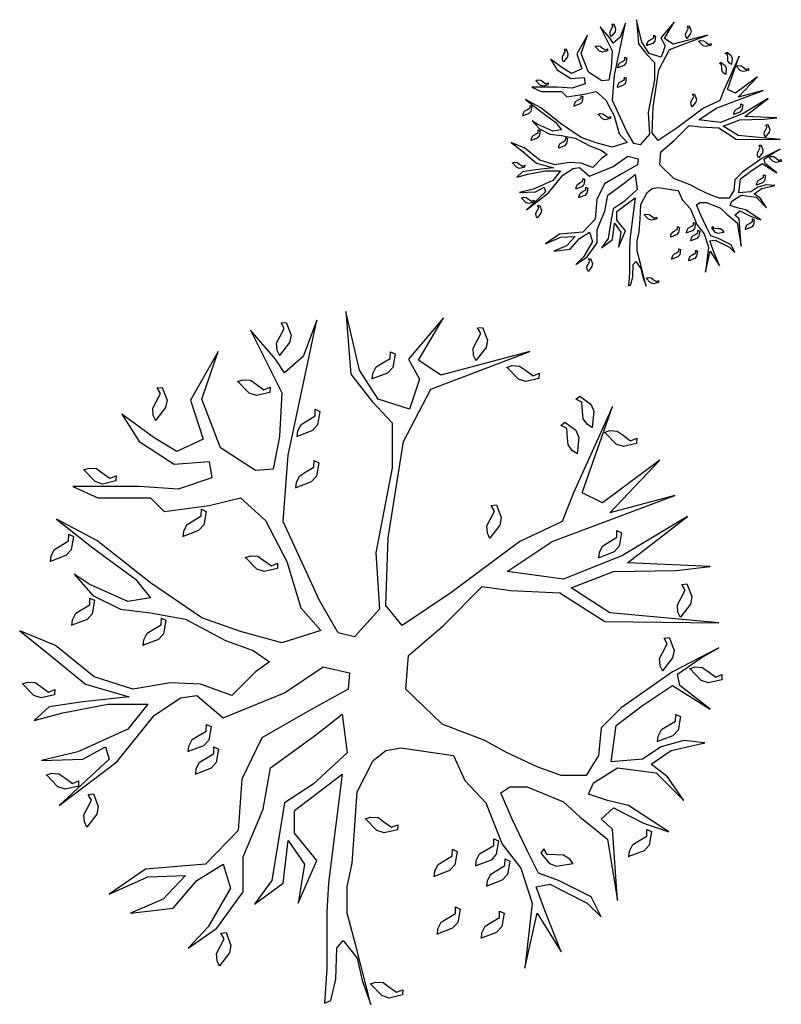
# Model space of a CAD drawing. Extents: x -10.9 to -0.2, y -4.2 to 9.7.
import ezdxf

# ---------------------------------------------------------------- set-up
doc = ezdxf.new("R2010")
doc.units = 0
doc.header["$MEASUREMENT"] = 0
doc.layers.add('DIBUJO', color=5, linetype='CONTINUOUS')
doc.layers.add('MUR', color=13, linetype='CONTINUOUS')

# ---------------------------------------------------------------- blocks, each defined once
blk = doc.blocks.new('ARBOL')
at = {"layer": 'DIBUJO'}
blk.add_lwpolyline([(-1.139, -0.4058), (-0.5864, -0.1804), (-0.2368, 0.0564), (0, 0), (-0.0113, -0.1466), (-0.3609, -0.3382), (-0.7894, -0.5862), (-0.9699, -0.9582), (-1.0037, -1.4204), (-1.2969, -1.7248), (-1.8383, -1.7699), (-2.1653, -1.9954), (-1.8157, -1.8376), (-1.4774, -1.8263), (-1.6804, -2.0405), (-1.9736, -2.1645), (-1.5901, -2.1194), (-1.3759, -1.8714), (-1.139, -1.7248), (-1.0714, -1.939), (-1.2744, -2.2885), (-1.4548, -2.4801), (-1.1954, -2.2998), (-0.9586, -1.9728), (-0.9586, -1.6572), (-0.7782, -1.2288), (-0.7105, -0.8568), (-0.2932, -0.5524), (-0.0677, -0.372), (-0.0226, -0.7215), (-0.3271, -1.0033), (-0.5864, -1.1724), (-0.6428, -1.5219), (-0.6992, -1.8714), (-0.8571, -2.0856), (-0.5977, -1.8939), (-0.5526, -1.5106), (-0.406, -1.7248), (-0.4624, -2.0743), (-0.2932, -1.691), (-0.4962, -1.443), (-0.4962, -1.2401), (-0.0677, -0.9131), (-0.1898, -1.8929), (-0.203, -2.1532), (-0.203, -2.6718), (-0.2256, -2.9762), (-0.1692, -2.9536), (-0.1241, -2.762), (-0.1128, -2.4801), (-0.0564, -2.4125), (0.0677, -2.5703), (0.1128, -2.7732), (0.1917, -2.9874), (0.0564, -2.4576), (-0.0226, -2.1645), (-0.0226, -1.9277), (0.0226, -1.7136), (0.0451, -1.4204), (0.0677, -1.071), (0.2143, -0.7891), (0.3271, -0.6989), (0.4624, -0.6764), (0.936, -0.744), (1.0375, -0.9695), (1.2293, -1.1724), (1.3759, -1.5445), (1.545, -1.7586), (1.6465, -2.0743), (1.5789, -2.6605), (1.6916, -2.1645), (1.9059, -2.514), (1.7593, -2.1419), (1.6804, -1.9277), (1.8044, -1.9052), (2.1427, -2.0743), (2.2668, -2.1983), (2.1766, -2.0179), (1.8834, -1.8714), (1.7029, -1.8037), (1.6014, -1.6008), (1.4661, -1.319), (1.3646, -1.0822), (1.4435, -1.0259), (1.6014, -1.0259), (1.9285, -1.1612), (2.0751, -1.2964), (2.3232, -1.4994), (2.4134, -2.0518), (2.3683, -1.4092), (2.2668, -1.319), (2.3796, -1.2175), (2.6502, -1.3528), (2.8758, -1.4317), (2.5149, -1.195), (2.3232, -1.1499), (2.154, -1.0935), (2.1991, -0.9921), (2.4134, -0.8568), (2.763, -0.9019), (3.0111, -1.1499), (2.8645, -0.9357), (2.7179, -0.823), (2.8984, -0.6989), (3.2028, -0.6313), (3.0111, -0.6088), (2.8081, -0.6651), (2.639, -0.7779), (2.357, -0.8004), (2.4021, -0.4735), (2.639, -0.2931), (2.9096, -0.1127), (3.248, -0.3269), (2.9773, -0.1127), (2.9547, -0.0113), (3.169, 0.1353), (3.3269, 0.2255), (2.9096, 0.0113), (2.4472, -0.3157), (2.2668, -0.496), (2.2442, -0.744), (2.1315, -0.9244), (1.9059, -0.9244), (1.6916, -0.8455), (1.421, -0.7215), (1.218, -0.6088), (0.8345, -0.4622), (0.5075, -0.1466), (0.53, 0.1578), (0.8458, 0.4284), (1.1954, 0.7779), (1.4548, 0.744), (1.8946, 0.7215), (2.3006, 0.4622), (3.3269, 0.4509), (2.3457, 0.5411), (1.9961, 0.7666), (2.3796, 0.9131), (2.9435, 0.9244), (3.248, 0.9582), (2.5036, 0.9921), (3.045, 1.4092), (2.4585, 1.0597), (1.9285, 0.8455), (1.421, 0.9131), (1.827, 1.1837), (2.9322, 1.6008), (2.3457, 1.443), (2.7969, 1.9165), (2.2781, 1.5332), (2.0976, 1.6234), (2.3683, 2.4012), (2.0187, 1.6234), (1.9172, 1.3641), (1.5338, 1.1837), (0.9135, 0.7215), (0.4737, 0.4284), (0.3271, 0.6088), (0.3496, 1.2175), (0.4849, 2.0856), (0.733, 2.5591), (1.624, 2.8973), (0.8233, 2.6831), (0.6203, 2.8183), (0.8458, 3.2016), (0.53, 2.8296), (0.6315, 2.6492), (0.5413, 2.3787), (0.2594, 2.4689), (0.0902, 2.7282), (-0.0338, 3.258), (0.0113, 2.6943), (0.203, 2.4463), (0.3834, 2.2547), (0.3834, 1.8488), (0.2368, 1.0822), (0.2707, 0.5749), (0.0451, 0.3269), (-0.1015, 0.3607), (-0.2707, 0.6539), (-0.5977, 1.3641), (-0.5526, 1.9616), (-0.2932, 3.1791), (-0.4173, 2.8522), (-0.5864, 2.7056), (-0.6654, 2.8296), (-0.8909, 3.0889), (-0.609, 2.5252), (-0.6315, 2.1307), (-0.6879, 1.8376), (-0.8458, 1.8263), (-1.1616, 2.0292), (-1.3308, 2.4689), (-1.1842, 2.8973), (-1.4323, 2.4576), (-1.3195, 2.1081), (-1.5563, 1.9954), (-1.7593, 2.1194), (-2.0525, 2.3336), (-1.8946, 2.0856), (-1.5789, 1.8827), (-1.2631, 1.9052), (-1.2405, 1.7586), (-1.545, 1.6572), (-1.8946, 1.6797), (-2.4924, 1.6797), (-2.2668, 1.5783), (-1.7931, 1.5783), (-1.6691, 1.4543), (-1.2631, 1.5106), (-0.9812, 1.5783), (-0.7556, 1.3754), (-0.5639, 1.0033), (-0.4398, 0.5862), (-0.2594, 0.3833), (-0.609, 0.2706), (-0.9812, 0.372), (-1.3308, 0.496), (-1.7931, 0.8117), (-2.2781, 1.195), (-2.639, 1.3866), (-2.3119, 1.1273), (-1.9285, 0.8455), (-1.7931, 0.6764), (-1.9961, 0.6426), (-2.3457, 0.8004), (-2.4811, 0.8906), (-2.3119, 0.6989), (-2.0638, 0.5749), (-1.7931, 0.5411), (-1.4774, 0.4848), (-1.1165, 0.2931), (-0.8684, 0.2029), (-0.7218, 0.1015), (-0.8458, 0.0113), (-1.0601, -0.2029), (-1.342, -0.1015), (-1.6127, -0.0902), (-1.951, -0.1466), (-2.3006, -0.0338), (-2.6502, 0.248), (-2.9716, 0.3785), (-2.6954, 0.1578), (-2.3796, -0.1015), (-1.9849, -0.2142), (-2.4021, -0.2593), (-2.7066, -0.3044), (-2.842, -0.4284), (-2.5826, -0.3607), (-2.1766, -0.2818), (-1.8157, -0.2818), (-1.9961, -0.5073), (-2.4472, -0.7102), (-2.7743, -0.7891), (-2.4021, -0.7779), (-2.1991, -0.6651), (-2.1653, -0.7779), (-2.6164, -1.195), (-2.0976, -0.8004), (-1.7593, -0.3833), (-1.5225, -0.2255), (-1.3759, -0.2029)], close=True, dxfattribs=at)
for points in [[(-0.6293, 2.8583), (-0.6525, 2.9064), (-0.657, 2.9721), (-0.6271, 3.029), (-0.5876, 3.1038), (-0.6173, 3.1555), (-0.5712, 3.1603), (-0.5269, 3.0457), (-0.5401, 2.9776), (-0.6312, 2.861)], [(1.1413, 2.8132), (1.1181, 2.8613), (1.1136, 2.927), (1.1435, 2.9839), (1.183, 3.0587), (1.1533, 3.1104), (1.1994, 3.1152), (1.2437, 3.0006), (1.2305, 2.9325), (1.1394, 2.8159)], [(0.205, 2.6469), (0.2099, 2.7001), (0.2399, 2.7587), (0.2948, 2.7921), (0.3672, 2.8358), (0.3684, 2.8955), (0.4103, 2.8759), (0.3893, 2.7548), (0.3428, 2.7032), (0.2048, 2.6503)], [(1.4156, 2.7539), (1.4664, 2.7703), (1.5321, 2.7659), (1.5844, 2.7285), (1.6532, 2.6792), (1.7084, 2.7016), (1.7069, 2.6553), (1.5874, 2.627), (1.5217, 2.6494), (1.4186, 2.7554)], [(-1.7458, 2.272), (-1.7689, 2.3201), (-1.7734, 2.3859), (-1.7435, 2.4428), (-1.7041, 2.5175), (-1.7338, 2.5693), (-1.6877, 2.5741), (-1.6433, 2.4595), (-1.6566, 2.3913), (-1.7477, 2.2748)], [(-1.0088, 2.627), (-0.958, 2.6434), (-0.8922, 2.6389), (-0.8399, 2.6016), (-0.7712, 2.5523), (-0.7159, 2.5747), (-0.7174, 2.5284), (-0.837, 2.5), (-0.9027, 2.5224), (-1.0058, 2.6285)], [(2.1906, 2.2106), (2.1451, 2.2385), (2.1058, 2.2914), (2.1002, 2.3554), (2.093, 2.4397), (2.04, 2.4671), (2.0762, 2.4961), (2.1754, 2.4237), (2.2011, 2.3592), (2.1875, 2.2119)], [(-0.4717, 2.1284), (-0.4668, 2.1815), (-0.4368, 2.2402), (-0.3818, 2.2735), (-0.3095, 2.3173), (-0.3083, 2.3769), (-0.2663, 2.3573), (-0.2873, 2.2362), (-0.3338, 2.1847), (-0.4719, 2.1317)], [(2.0553, 1.9739), (2.0098, 2.0018), (1.9705, 2.0547), (1.9649, 2.1187), (1.9577, 2.2029), (1.9047, 2.2304), (1.9409, 2.2593), (2.0401, 2.1869), (2.0658, 2.1224), (2.0522, 1.9752)], [(2.2953, 2.1677), (2.3461, 2.1841), (2.4118, 2.1796), (2.4641, 2.1423), (2.5328, 2.093), (2.5881, 2.1154), (2.5866, 2.0691), (2.4671, 2.0407), (2.4013, 2.0631), (2.2983, 2.1692)], [(-0.483, 1.6661), (-0.4781, 1.7193), (-0.448, 1.778), (-0.3931, 1.8113), (-0.3207, 1.8551), (-0.3196, 1.9147), (-0.2776, 1.8951), (-0.2986, 1.774), (-0.3451, 1.7224), (-0.4832, 1.6695)], [(-2.3962, 1.8295), (-2.3454, 1.8459), (-2.2797, 1.8414), (-2.2274, 1.8041), (-2.1587, 1.7548), (-2.1034, 1.7772), (-2.1049, 1.7309), (-2.2244, 1.7025), (-2.2902, 1.7249), (-2.3932, 1.831)], [(1.2654, 1.2123), (1.2422, 1.2604), (1.2377, 1.3262), (1.2676, 1.3831), (1.3071, 1.4578), (1.2774, 1.5096), (1.3234, 1.5144), (1.3678, 1.3998), (1.3545, 1.3316), (1.2635, 1.2151)], [(-1.498, 1.2265), (-1.4931, 1.2796), (-1.463, 1.3383), (-1.4081, 1.3716), (-1.3357, 1.4154), (-1.3345, 1.475), (-1.2926, 1.4554), (-1.3136, 1.3344), (-1.3601, 1.2828), (-1.4982, 1.2298)], [(-2.6934, 1.001), (-2.6885, 1.0542), (-2.6585, 1.1128), (-2.6035, 1.1462), (-2.5312, 1.1899), (-2.53, 1.2496), (-2.488, 1.2299), (-2.509, 1.1089), (-2.5555, 1.0573), (-2.6936, 1.0044)], [(2.2462, 1.0348), (2.2511, 1.088), (2.2811, 1.1467), (2.3361, 1.18), (2.4084, 1.2237), (2.4096, 1.2834), (2.4516, 1.2638), (2.4306, 1.1427), (2.3841, 1.0911), (2.246, 1.0382)], [(-0.9414, 1.0404), (-0.8906, 1.0568), (-0.8249, 1.0523), (-0.7726, 1.015), (-0.7039, 0.9657), (-0.6486, 0.9881), (-0.6501, 0.9418), (-0.7696, 0.9134), (-0.8353, 0.9358), (-0.9384, 1.0418)], [(2.9825, 0.5011), (2.9594, 0.5492), (2.9549, 0.6149), (2.9848, 0.6718), (3.0243, 0.7466), (2.9946, 0.7983), (3.0406, 0.8031), (3.085, 0.6885), (3.0717, 0.6204), (2.9807, 0.5038)], [(-2.5017, 0.4261), (-2.4968, 0.4792), (-2.4667, 0.5379), (-2.4118, 0.5712), (-2.3394, 0.615), (-2.3383, 0.6746), (-2.2963, 0.655), (-2.3173, 0.534), (-2.3638, 0.4824), (-2.5019, 0.4294)], [(-1.8589, 0.2457), (-1.8539, 0.2989), (-1.8239, 0.3575), (-1.769, 0.3909), (-1.6966, 0.4346), (-1.6954, 0.4942), (-1.6535, 0.4746), (-1.6745, 0.3536), (-1.721, 0.302), (-1.859, 0.249)], [(2.8217, 0.0174), (2.7985, 0.0655), (2.794, 0.1312), (2.8239, 0.1881), (2.8634, 0.2629), (2.8337, 0.3146), (2.8798, 0.3194), (2.9241, 0.2048), (2.9108, 0.1367), (2.8198, 0.0201)], [(3.0621, 0.037), (3.1129, 0.0535), (3.1787, 0.049), (3.231, 0.0116), (3.2997, -0.0377), (3.355, -0.0152), (3.3535, -0.0615), (3.234, -0.0899), (3.1682, -0.0675), (3.0651, 0.0385)], [(-2.9488, -0.0983), (-2.898, -0.0818), (-2.8323, -0.0863), (-2.78, -0.1236), (-2.7113, -0.1729), (-2.656, -0.1505), (-2.6575, -0.1968), (-2.777, -0.2252), (-2.8428, -0.2028), (-2.9458, -0.0968)], [(2.7763, -0.6223), (2.7812, -0.5692), (2.8112, -0.5105), (2.8661, -0.4772), (2.9385, -0.4334), (2.9397, -0.3738), (2.9816, -0.3934), (2.9606, -0.5145), (2.9141, -0.566), (2.7761, -0.619)], [(-1.4529, -0.7125), (-1.4479, -0.6594), (-1.4179, -0.6007), (-1.363, -0.5674), (-1.2906, -0.5236), (-1.2894, -0.464), (-1.2475, -0.4836), (-1.2685, -0.6046), (-1.315, -0.6562), (-1.4531, -0.7092)], [(-1.3852, -0.9155), (-1.3803, -0.8623), (-1.3503, -0.8036), (-1.2953, -0.7703), (-1.223, -0.7265), (-1.2218, -0.6669), (-1.1798, -0.6865), (-1.2008, -0.8076), (-1.2473, -0.8592), (-1.3854, -0.9121)], [(-2.7346, -0.9212), (-2.6838, -0.9048), (-2.618, -0.9093), (-2.5657, -0.9466), (-2.497, -0.9959), (-2.4417, -0.9735), (-2.4432, -1.0198), (-2.5627, -1.0482), (-2.6285, -1.0258), (-2.7316, -0.9197)], [(-2.366, -1.3918), (-2.3892, -1.3437), (-2.3937, -1.278), (-2.3638, -1.2211), (-2.3243, -1.1463), (-2.354, -1.0946), (-2.308, -1.0898), (-2.2636, -1.2043), (-2.2769, -1.2725), (-2.3679, -1.389)], [(0.1412, -1.3158), (0.192, -1.2994), (0.2578, -1.3038), (0.3101, -1.3412), (0.3788, -1.3905), (0.4341, -1.3681), (0.4326, -1.4144), (0.3131, -1.4427), (0.2473, -1.4203), (0.1442, -1.3143)], [(2.5169, -1.6595), (2.5218, -1.6063), (2.5518, -1.5477), (2.6067, -1.5143), (2.6791, -1.4706), (2.6803, -1.411), (2.7223, -1.4306), (2.7012, -1.5516), (2.6547, -1.6032), (2.5167, -1.6562)], [(1.1372, -1.743), (1.1421, -1.6898), (1.1721, -1.6312), (1.227, -1.5978), (1.2994, -1.5541), (1.3006, -1.4944), (1.3426, -1.5141), (1.3216, -1.6351), (1.2751, -1.6867), (1.137, -1.7397)], [(0.7633, -1.8385), (0.7682, -1.7854), (0.7982, -1.7267), (0.8531, -1.6934), (0.9255, -1.6496), (0.9267, -1.59), (0.9687, -1.6096), (0.9476, -1.7306), (0.9012, -1.7822), (0.7631, -1.8352)], [(2.0141, -1.7222), (1.9838, -1.6783), (1.9288, -1.6419), (1.8646, -1.6398), (1.7801, -1.6372), (1.7497, -1.5858), (1.7228, -1.6235), (1.8005, -1.7187), (1.8664, -1.7408), (2.0127, -1.7192)], [(1.2384, -1.9257), (1.2433, -1.8725), (1.2733, -1.8138), (1.3283, -1.7805), (1.4006, -1.7367), (1.4018, -1.6771), (1.4438, -1.6967), (1.4228, -1.8178), (1.3763, -1.8694), (1.2382, -1.9223)], [(0.7914, -2.3584), (0.7963, -2.3053), (0.8263, -2.2466), (0.8812, -2.2133), (0.9536, -2.1695), (0.9548, -2.1099), (0.9968, -2.1295), (0.9758, -2.2506), (0.9293, -2.3021), (0.7912, -2.3551)], [(1.1878, -2.395), (1.1927, -2.3418), (1.2227, -2.2832), (1.2776, -2.2498), (1.35, -2.2061), (1.3512, -2.1464), (1.3932, -2.1661), (1.3722, -2.2871), (1.3257, -2.3387), (1.1876, -2.3916)], [(-1.1706, -2.6431), (-1.1938, -2.595), (-1.1983, -2.5293), (-1.1684, -2.4724), (-1.1289, -2.3976), (-1.1586, -2.3459), (-1.1125, -2.3411), (-1.0682, -2.4557), (-1.0814, -2.5239), (-1.1725, -2.6404)], [(0.1863, -2.8039), (0.2371, -2.7874), (0.3029, -2.7919), (0.3552, -2.8293), (0.4239, -2.8785), (0.4792, -2.8561), (0.4777, -2.9024), (0.3582, -2.9308), (0.2924, -2.9084), (0.1893, -2.8024)]]:
    blk.add_lwpolyline(points, dxfattribs=at)

msp = doc.modelspace()

# ---------------------------------------------------------------- block references
at = {"layer": 'MUR'}
for p, xscale, yscale, zscale in [((-2.213, 7.709), 0.6, 0.6, 0.6), ((-6.269, 0.478), 1.56, 1.56, 1.56)]:
    msp.add_blockref('ARBOL', p, dxfattribs=dict(at, xscale=xscale, yscale=yscale, zscale=zscale))

doc.saveas('drawing.dxf')
